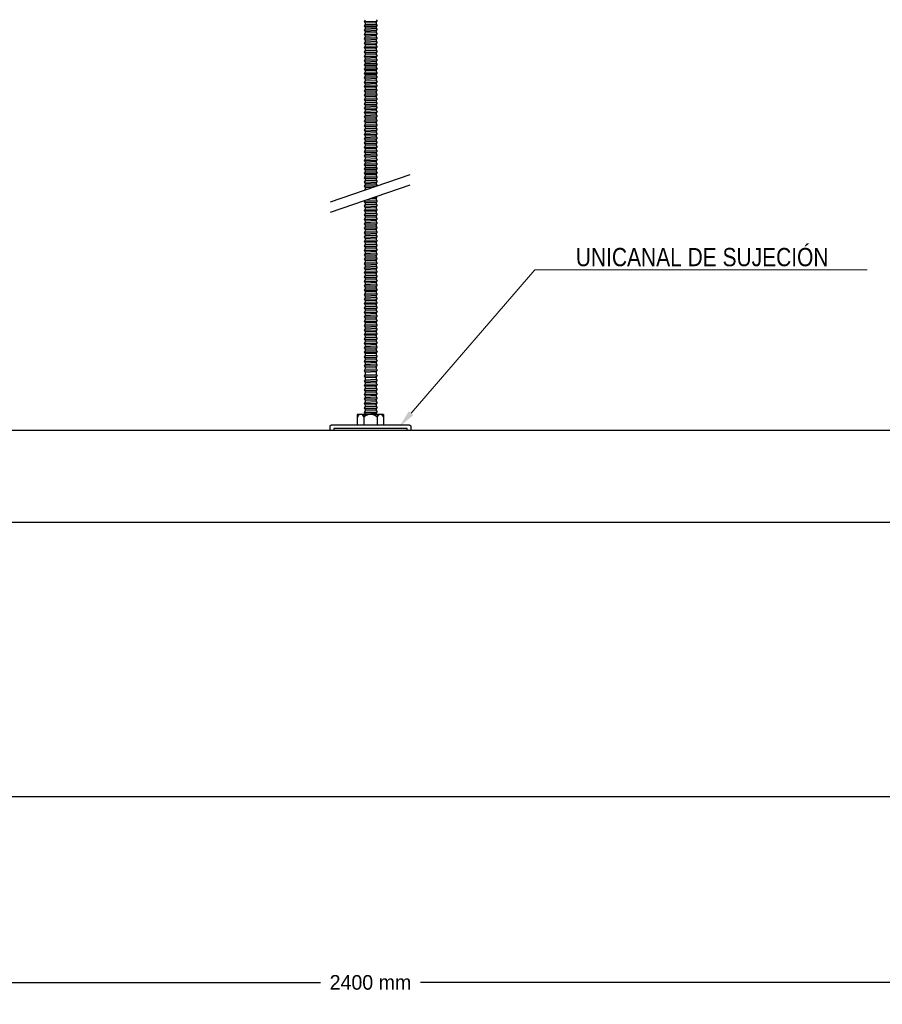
# Model space of a CAD drawing. Header units: millimetres. Extents: x 2538 to 24562, y 4449 to 23795.
# Tile 188 of 256: x 22724 to 23196, y 9335 to 9874. Entities that reach past the tile are written whole.
import ezdxf
from ezdxf import colors
from ezdxf.entities.mleader import LeaderData, LeaderLine
from ezdxf.math import Vec2, Vec3

# ---------------------------------------------------------------- set-up
doc = ezdxf.new("R2010")
doc.units = ezdxf.units.MM
doc.header["$PDMODE"] = 3
doc.linetypes.add('HIDDEN', pattern=[0.375, 0.25, -0.125])
doc.layers.add('_HD_tornillo', color=30, linetype='Continuous')
doc.layers.add('HD021_Text', color=2, linetype='Continuous', lineweight=9)
doc.layers.add('Make2D$Visible$Curves', color=7, linetype='Continuous', true_color=0x000000)
doc.layers.add('MEDIDAS', color=1, linetype='Continuous', true_color=0xff0000)
doc.styles.add('Arial Narrow', font='ARIALN.TTF')
doc.dimstyles.new('HD_DIM', dxfattribs={"dimtxt": 8, "dimasz": 2, "dimexe": 1, "dimexo": 0, "dimgap": 2, "dimtad": 0, "dimdec": 0, "dimzin": 0, "dimdsep": 46, "dimtxsty": 'Standard', "dimcen": 0, "dimclrd": 256, "dimclre": 251, "dimclrt": 7, "dimadec": 0, "dimazin": 0, "dimtp": 0.05, "dimtm": 0.05, "dimtfac": 0.6, "dimtdec": 0, "dimtofl": 0, "dimtmove": 0, "dimatfit": 3, "dimfxl": 1, "dimtolj": 2, "dimtzin": 0, "dimarcsym": 0})

# ---------------------------------------------------------------- blocks, each defined once
blk = doc.blocks.new('*D84')
at = {"layer": 'Defpoints', "color": 0, "transparency": 16777216}
for p in [(21716.01, 9449.03), (24116.01, 9449.03), (24116.01, 9347.42)]:
    blk.add_point(p, dxfattribs=at)
at = {"layer": 'MEDIDAS', "color": 251, "linetype": 'HIDDEN', "lineweight": -2, "transparency": 16777216}
for p, q in [((21716.01, 9449.03), (21716.01, 9346.42)), ((24116.01, 9449.03), (24116.01, 9346.42))]:
    blk.add_line(p, q, dxfattribs=at)
at = {"layer": 'MEDIDAS', "lineweight": -2, "transparency": 16777216}
for p, q in [((21718.01, 9347.42), (22888.67, 9347.42)), ((24114.01, 9347.42), (22943.34, 9347.42))]:
    blk.add_line(p, q, dxfattribs=at)
at = {"layer": 'MEDIDAS', "transparency": 16777216}
for points in [[(21718.01, 9347.76), (21718.01, 9347.09), (21716.01, 9347.42)], [(24114.01, 9347.76), (24114.01, 9347.09), (24116.01, 9347.42)]]:
    blk.add_solid(points, dxfattribs=at)
at = {"layer": 'MEDIDAS', "color": 7, "transparency": 16777216, "insert": (22916.01, 9347.42), "char_height": 8, "attachment_point": 5}
blk.add_mtext('\\A2;2400 mm', dxfattribs=at)

msp = doc.modelspace()

# ---------------------------------------------------------------- linework, layer by layer
at = {"layer": '_HD_tornillo'}
for p, q in [((22913.18, 9873.29), (22912.58, 9872.47)), ((22919.18, 9873.53), (22919.67, 9872.64)), ((22912.58, 9872.47), (22919.67, 9872.64)), ((22912.58, 9872.47), (22913.18, 9871.79)), ((22913.18, 9870.91), (22912.58, 9870.09)), ((22912.58, 9870.09), (22919.67, 9870.26)), ((22912.58, 9870.09), (22913.18, 9869.41)), ((22913.18, 9868.62), (22912.58, 9867.81)), ((22912.58, 9867.81), (22919.67, 9867.98)), ((22912.58, 9867.81), (22913.18, 9867.13)), ((22913.18, 9871.79), (22919.17, 9872.02)), ((22913.18, 9871.79), (22913.18, 9870.91)), ((22913.18, 9870.91), (22919.17, 9871.14)), ((22913.18, 9869.41), (22919.17, 9869.64)), ((22913.18, 9869.41), (22913.18, 9868.62)), ((22913.18, 9868.62), (22919.17, 9868.86)), ((22919.17, 9872.02), (22919.67, 9872.64)), ((22919.17, 9872.02), (22919.17, 9871.14)), ((22919.17, 9869.64), (22919.67, 9870.26)), ((22919.17, 9869.64), (22919.17, 9868.86)), ((22919.17, 9867.36), (22919.67, 9867.98)), ((22919.18, 9871.14), (22919.67, 9870.26)), ((22919.18, 9868.86), (22919.67, 9867.98)), ((22913.18, 9866.27), (22912.58, 9865.45)), ((22912.58, 9865.45), (22919.67, 9865.62)), ((22912.58, 9865.45), (22913.18, 9864.77)), ((22913.18, 9863.9), (22912.58, 9863.08)), ((22912.58, 9863.08), (22919.67, 9863.25)), ((22912.58, 9863.08), (22913.18, 9862.4)), ((22913.18, 9867.13), (22919.17, 9867.36)), ((22913.18, 9867.13), (22913.18, 9866.27)), ((22913.18, 9866.27), (22919.17, 9866.5)), ((22913.18, 9864.77), (22919.17, 9865)), ((22913.18, 9864.77), (22913.18, 9863.9)), ((22913.18, 9863.9), (22919.17, 9864.13)), ((22913.18, 9862.4), (22919.17, 9862.63)), ((22913.18, 9862.4), (22913.18, 9861.49)), ((22919.17, 9867.36), (22919.17, 9866.5)), ((22919.17, 9865), (22919.67, 9865.62)), ((22919.17, 9865), (22919.17, 9864.13)), ((22919.17, 9862.63), (22919.67, 9863.25)), ((22919.17, 9862.63), (22919.17, 9861.72)), ((22919.18, 9866.5), (22919.67, 9865.62)), ((22919.18, 9864.14), (22919.67, 9863.25)), ((22913.18, 9861.49), (22912.58, 9860.67)), ((22912.58, 9860.67), (22919.67, 9860.84)), ((22912.58, 9860.67), (22913.18, 9859.99)), ((22913.18, 9859.07), (22912.58, 9858.26)), ((22912.58, 9858.26), (22919.67, 9858.43)), ((22912.58, 9858.26), (22913.18, 9857.58)), ((22913.18, 9861.49), (22919.17, 9861.72)), ((22913.18, 9859.99), (22919.17, 9860.22)), ((22913.18, 9859.99), (22913.18, 9859.07)), ((22913.18, 9859.07), (22919.17, 9859.31)), ((22913.18, 9857.58), (22919.17, 9857.81)), ((22913.18, 9857.58), (22913.18, 9856.66)), ((22913.18, 9856.66), (22919.17, 9856.9)), ((22919.17, 9860.22), (22919.67, 9860.84)), ((22919.17, 9860.22), (22919.17, 9859.31)), ((22919.17, 9857.81), (22919.67, 9858.43)), ((22919.17, 9857.81), (22919.17, 9856.9)), ((22919.18, 9861.72), (22919.67, 9860.84)), ((22919.18, 9859.31), (22919.67, 9858.43)), ((22919.18, 9856.9), (22919.67, 9856.02)), ((22913.18, 9856.66), (22912.58, 9855.85)), ((22912.58, 9855.85), (22919.67, 9856.02)), ((22912.58, 9855.85), (22913.18, 9855.17)), ((22913.18, 9854.25), (22912.58, 9853.43)), ((22912.58, 9853.43), (22919.67, 9853.6)), ((22912.58, 9853.43), (22913.18, 9852.75)), ((22913.18, 9851.87), (22912.58, 9851.05)), ((22913.18, 9855.17), (22919.17, 9855.4)), ((22913.18, 9855.17), (22913.18, 9854.25)), ((22913.18, 9854.25), (22919.17, 9854.48)), ((22913.18, 9852.75), (22919.17, 9852.99)), ((22913.18, 9852.75), (22913.18, 9851.87)), ((22913.18, 9851.87), (22919.17, 9852.1)), ((22919.17, 9855.4), (22919.67, 9856.02)), ((22919.17, 9855.4), (22919.17, 9854.48)), ((22919.17, 9852.99), (22919.67, 9853.6)), ((22919.17, 9852.99), (22919.17, 9852.1)), ((22919.18, 9854.49), (22919.67, 9853.6)), ((22919.18, 9852.11), (22919.67, 9851.22)), ((22912.58, 9851.05), (22919.67, 9851.22)), ((22912.58, 9851.05), (22913.18, 9850.37)), ((22913.18, 9849.59), (22912.58, 9848.77)), ((22912.58, 9848.77), (22919.67, 9848.94)), ((22912.58, 9848.77), (22913.18, 9848.09)), ((22913.18, 9847.23), (22912.58, 9846.41)), ((22912.58, 9846.41), (22919.67, 9846.58)), ((22912.58, 9846.41), (22913.18, 9845.73)), ((22913.18, 9850.37), (22919.17, 9850.6)), ((22913.18, 9850.37), (22913.18, 9849.59)), ((22913.18, 9849.59), (22919.17, 9849.82)), ((22913.18, 9848.09), (22919.17, 9848.32)), ((22913.18, 9848.09), (22913.18, 9847.23)), ((22913.18, 9847.23), (22919.17, 9847.46)), ((22919.17, 9850.6), (22919.67, 9851.22)), ((22919.17, 9850.6), (22919.17, 9849.82)), ((22919.17, 9848.32), (22919.67, 9848.94)), ((22919.17, 9848.32), (22919.17, 9847.46)), ((22919.17, 9845.96), (22919.67, 9846.58)), ((22919.18, 9849.82), (22919.67, 9848.94)), ((22919.18, 9847.47), (22919.67, 9846.58)), ((22913.18, 9844.86), (22912.58, 9844.04)), ((22912.58, 9844.04), (22919.67, 9844.21)), ((22912.58, 9844.04), (22913.18, 9843.36)), ((22913.18, 9842.59), (22912.58, 9841.78)), ((22912.58, 9841.78), (22919.67, 9841.95)), ((22912.58, 9841.78), (22913.18, 9841.1)), ((22913.18, 9845.73), (22919.17, 9845.96)), ((22913.18, 9845.73), (22913.18, 9844.86)), ((22913.18, 9844.86), (22919.17, 9845.09)), ((22913.18, 9843.36), (22919.17, 9843.6)), ((22913.18, 9843.36), (22913.18, 9842.59)), ((22913.18, 9842.59), (22919.17, 9842.83)), ((22913.18, 9841.1), (22919.17, 9841.33)), ((22913.18, 9841.1), (22913.18, 9840.06)), ((22919.17, 9845.96), (22919.17, 9845.09)), ((22919.17, 9843.6), (22919.67, 9844.21)), ((22919.17, 9843.6), (22919.17, 9842.83)), ((22919.17, 9841.33), (22919.67, 9841.95)), ((22919.17, 9841.33), (22919.17, 9840.29)), ((22919.18, 9845.1), (22919.67, 9844.21)), ((22919.18, 9842.83), (22919.67, 9841.95)), ((22913.18, 9840.06), (22912.58, 9839.24)), ((22912.58, 9839.24), (22919.67, 9839.41)), ((22912.58, 9839.24), (22913.18, 9838.56)), ((22913.18, 9837.77), (22912.58, 9836.96)), ((22912.58, 9836.96), (22919.67, 9837.13)), ((22912.58, 9836.96), (22913.18, 9836.28)), ((22913.18, 9835.42), (22912.58, 9834.6)), ((22913.18, 9840.06), (22919.17, 9840.29)), ((22913.18, 9838.56), (22919.17, 9838.79)), ((22913.18, 9838.56), (22913.18, 9837.77)), ((22913.18, 9837.77), (22919.17, 9838.01)), ((22913.18, 9836.28), (22919.17, 9836.51)), ((22913.18, 9836.28), (22913.18, 9835.42)), ((22913.18, 9835.42), (22919.17, 9835.65)), ((22919.17, 9838.79), (22919.67, 9839.41)), ((22919.17, 9838.79), (22919.17, 9838.01)), ((22919.17, 9836.51), (22919.67, 9837.13)), ((22919.17, 9836.51), (22919.17, 9835.65)), ((22919.18, 9840.29), (22919.67, 9839.41)), ((22919.18, 9838.01), (22919.67, 9837.13)), ((22919.18, 9835.65), (22919.67, 9834.77)), ((22912.58, 9834.6), (22919.67, 9834.77)), ((22912.58, 9834.6), (22913.18, 9833.92)), ((22913.18, 9833.05), (22912.58, 9832.23)), ((22912.58, 9832.23), (22919.67, 9832.4)), ((22912.58, 9832.23), (22913.18, 9831.55)), ((22913.18, 9830.64), (22912.58, 9829.82)), ((22912.58, 9829.82), (22919.67, 9829.99)), ((22913.18, 9833.92), (22919.17, 9834.15)), ((22913.18, 9833.92), (22913.18, 9833.05)), ((22913.18, 9833.05), (22919.17, 9833.28)), ((22913.18, 9831.55), (22919.17, 9831.78)), ((22913.18, 9831.55), (22913.18, 9830.64)), ((22913.18, 9830.64), (22919.17, 9830.87)), ((22919.17, 9834.15), (22919.67, 9834.77)), ((22919.17, 9834.15), (22919.17, 9833.28)), ((22919.17, 9831.78), (22919.67, 9832.4)), ((22919.17, 9831.78), (22919.17, 9830.87)), ((22919.17, 9829.37), (22919.67, 9829.99)), ((22919.18, 9833.28), (22919.67, 9832.4)), ((22919.18, 9830.87), (22919.67, 9829.99)), ((22912.58, 9829.82), (22913.18, 9829.14)), ((22913.18, 9828.25), (22912.58, 9827.44)), ((22912.58, 9827.44), (22919.67, 9827.61)), ((22912.58, 9827.44), (22913.18, 9826.76)), ((22913.18, 9825.97), (22912.58, 9825.15)), ((22912.58, 9825.15), (22919.67, 9825.32)), ((22912.58, 9825.15), (22913.18, 9824.47)), ((22913.18, 9829.14), (22919.17, 9829.37)), ((22913.18, 9829.14), (22913.18, 9828.25)), ((22913.18, 9828.25), (22919.17, 9828.49)), ((22913.18, 9826.76), (22919.17, 9826.99)), ((22913.18, 9826.76), (22913.18, 9825.97)), ((22913.18, 9825.97), (22919.17, 9826.2)), ((22913.18, 9824.47), (22919.17, 9824.71)), ((22919.17, 9829.37), (22919.17, 9828.49)), ((22919.17, 9826.99), (22919.67, 9827.61)), ((22919.17, 9826.99), (22919.17, 9826.2)), ((22919.17, 9824.71), (22919.67, 9825.32)), ((22919.17, 9824.71), (22919.17, 9823.85)), ((22919.18, 9828.49), (22919.67, 9827.61)), ((22919.18, 9826.21), (22919.67, 9825.32)), ((22913.18, 9823.61), (22912.58, 9822.8)), ((22912.58, 9822.8), (22919.67, 9822.97)), ((22912.58, 9822.8), (22913.18, 9822.12)), ((22913.18, 9821.25), (22912.58, 9820.43)), ((22912.58, 9820.43), (22919.67, 9820.6)), ((22912.58, 9820.43), (22913.18, 9819.75)), ((22913.18, 9824.47), (22913.18, 9823.61)), ((22913.18, 9823.61), (22919.17, 9823.85)), ((22913.18, 9822.12), (22919.17, 9822.35)), ((22913.18, 9822.12), (22913.18, 9821.25)), ((22913.18, 9821.25), (22919.17, 9821.48)), ((22913.18, 9819.75), (22919.17, 9819.98)), ((22913.18, 9819.75), (22913.18, 9818.83)), ((22919.17, 9822.35), (22919.67, 9822.97)), ((22919.17, 9822.35), (22919.17, 9821.48)), ((22919.17, 9819.98), (22919.67, 9820.6)), ((22919.17, 9819.98), (22919.17, 9819.07)), ((22919.18, 9823.85), (22919.67, 9822.97)), ((22919.18, 9821.48), (22919.67, 9820.6)), ((22913.18, 9818.83), (22912.58, 9818.02)), ((22912.58, 9818.02), (22919.67, 9818.19)), ((22912.58, 9818.02), (22913.18, 9817.34)), ((22913.18, 9816.42), (22912.58, 9815.61)), ((22912.58, 9815.61), (22919.67, 9815.77)), ((22912.58, 9815.61), (22913.18, 9814.92)), ((22913.18, 9814.01), (22912.58, 9813.19)), ((22913.18, 9818.83), (22919.17, 9819.07)), ((22913.18, 9817.34), (22919.17, 9817.57)), ((22913.18, 9817.34), (22913.18, 9816.42)), ((22913.18, 9816.42), (22919.17, 9816.65)), ((22913.18, 9814.92), (22919.17, 9815.16)), ((22913.18, 9814.92), (22913.18, 9814.01)), ((22913.18, 9814.01), (22919.17, 9814.24)), ((22919.17, 9817.57), (22919.67, 9818.19)), ((22919.17, 9817.57), (22919.17, 9816.65)), ((22919.17, 9815.16), (22919.67, 9815.77)), ((22919.17, 9815.16), (22919.17, 9814.24)), ((22919.18, 9819.07), (22919.67, 9818.19)), ((22919.18, 9816.66), (22919.67, 9815.77)), ((22919.18, 9814.25), (22919.67, 9813.36)), ((22912.58, 9813.19), (22919.67, 9813.36)), ((22912.58, 9813.19), (22913.18, 9812.51)), ((22913.18, 9811.6), (22912.58, 9810.78)), ((22912.58, 9810.78), (22919.67, 9810.95)), ((22912.58, 9810.78), (22913.18, 9810.1)), ((22913.18, 9809.22), (22912.58, 9808.4)), ((22912.58, 9808.4), (22919.67, 9808.57)), ((22912.58, 9808.4), (22913.18, 9807.72)), ((22913.18, 9812.51), (22919.17, 9812.75)), ((22913.18, 9812.51), (22913.18, 9811.6)), ((22913.18, 9811.6), (22919.17, 9811.83)), ((22913.18, 9810.1), (22919.17, 9810.33)), ((22913.18, 9810.1), (22913.18, 9809.22)), ((22913.18, 9809.22), (22919.17, 9809.45)), ((22919.17, 9812.75), (22919.67, 9813.36)), ((22919.17, 9812.75), (22919.17, 9811.83)), ((22919.17, 9810.33), (22919.67, 9810.95)), ((22919.17, 9810.33), (22919.17, 9809.45)), ((22919.17, 9807.95), (22919.67, 9808.57)), ((22919.18, 9811.84), (22919.67, 9810.95)), ((22919.18, 9809.45), (22919.67, 9808.57)), ((22913.18, 9806.93), (22912.58, 9806.12)), ((22912.58, 9806.12), (22919.67, 9806.29)), ((22912.58, 9806.12), (22913.18, 9805.44)), ((22913.18, 9804.57), (22912.58, 9803.76)), ((22912.58, 9803.76), (22919.67, 9803.93)), ((22912.58, 9803.76), (22913.18, 9803.08)), ((22913.18, 9807.72), (22919.17, 9807.95)), ((22913.18, 9807.72), (22913.18, 9806.93)), ((22913.18, 9806.93), (22919.17, 9807.17)), ((22913.18, 9805.44), (22919.17, 9805.67)), ((22913.18, 9805.44), (22913.18, 9804.57)), ((22913.18, 9804.57), (22919.17, 9804.81)), ((22913.18, 9803.08), (22919.17, 9803.31)), ((22913.18, 9803.08), (22913.18, 9802.21)), ((22919.17, 9807.95), (22919.17, 9807.17)), ((22919.17, 9805.67), (22919.67, 9806.29)), ((22919.17, 9805.67), (22919.17, 9804.81)), ((22919.17, 9803.31), (22919.67, 9803.93)), ((22919.17, 9803.31), (22919.17, 9802.44)), ((22919.18, 9807.17), (22919.67, 9806.29)), ((22919.18, 9804.81), (22919.67, 9803.93)), ((22913.18, 9802.21), (22912.58, 9801.39)), ((22912.58, 9801.39), (22919.67, 9801.56)), ((22912.58, 9801.39), (22913.18, 9800.71)), ((22913.18, 9799.94), (22912.58, 9799.12)), ((22912.58, 9799.12), (22919.67, 9799.29)), ((22912.58, 9799.12), (22913.18, 9798.44)), ((22913.18, 9802.21), (22919.17, 9802.44)), ((22913.18, 9800.71), (22919.17, 9800.94)), ((22913.18, 9800.71), (22913.18, 9799.94)), ((22913.18, 9799.94), (22919.17, 9800.17)), ((22913.18, 9798.44), (22919.17, 9798.68)), ((22913.18, 9798.44), (22913.18, 9797.4)), ((22913.18, 9797.4), (22919.17, 9797.64)), ((22919.17, 9800.94), (22919.67, 9801.56)), ((22919.17, 9800.94), (22919.17, 9800.17)), ((22919.17, 9798.68), (22919.67, 9799.29)), ((22919.17, 9798.68), (22919.17, 9797.64)), ((22919.18, 9802.44), (22919.67, 9801.56)), ((22919.18, 9800.18), (22919.67, 9799.29)), ((22919.18, 9797.64), (22919.67, 9796.76)), ((22913.18, 9797.4), (22912.58, 9796.59)), ((22912.58, 9796.59), (22919.67, 9796.76)), ((22912.58, 9796.59), (22913.18, 9795.91)), ((22913.18, 9795.12), (22912.58, 9794.3)), ((22912.58, 9794.3), (22919.67, 9794.47)), ((22912.58, 9794.3), (22913.18, 9793.62)), ((22913.18, 9792.76), (22912.58, 9791.95)), ((22913.18, 9795.91), (22919.17, 9796.14)), ((22913.18, 9795.91), (22913.18, 9795.12)), ((22913.18, 9795.12), (22919.17, 9795.35)), ((22913.18, 9793.62), (22919.17, 9793.86)), ((22913.18, 9793.62), (22913.18, 9792.76)), ((22913.18, 9792.76), (22919.17, 9793)), ((22919.17, 9796.14), (22919.67, 9796.76)), ((22919.17, 9796.14), (22919.17, 9795.35)), ((22919.17, 9793.86), (22919.67, 9794.47)), ((22919.17, 9793.86), (22919.17, 9793)), ((22919.18, 9795.36), (22919.67, 9794.47)), ((22919.18, 9793), (22919.67, 9792.11)), ((22894.12, 9774.01), (22937.64, 9789.01)), ((22912.58, 9791.95), (22919.67, 9792.11)), ((22912.58, 9791.95), (22913.18, 9791.26)), ((22913.18, 9790.39), (22912.58, 9789.58)), ((22912.58, 9789.58), (22919.67, 9789.75)), ((22912.58, 9789.58), (22913.18, 9788.9)), ((22913.18, 9787.98), (22912.58, 9787.17)), ((22912.58, 9787.17), (22919.67, 9787.34)), ((22912.58, 9787.17), (22913.18, 9786.49)), ((22913.18, 9791.26), (22919.17, 9791.5)), ((22913.18, 9791.26), (22913.18, 9790.39)), ((22913.18, 9790.39), (22919.17, 9790.63)), ((22913.18, 9788.9), (22919.17, 9789.13)), ((22913.18, 9788.9), (22913.18, 9787.98)), ((22913.18, 9787.98), (22919.17, 9788.22)), ((22919.17, 9791.5), (22919.67, 9792.11)), ((22919.17, 9791.5), (22919.17, 9790.63)), ((22919.17, 9789.13), (22919.67, 9789.75)), ((22919.17, 9789.13), (22919.17, 9788.22)), ((22919.17, 9786.72), (22919.67, 9787.34)), ((22919.18, 9790.63), (22919.67, 9789.75)), ((22919.18, 9788.22), (22919.67, 9787.34)), ((22894.12, 9768.34), (22937.64, 9783.34)), ((22913.18, 9785.6), (22912.58, 9784.78)), ((22912.58, 9784.78), (22919.67, 9784.95)), ((22912.58, 9784.78), (22913.18, 9784.1)), ((22913.18, 9783.32), (22912.58, 9782.5)), ((22912.58, 9782.5), (22919.2, 9782.66)), ((22912.58, 9782.5), (22913.18, 9781.82)), ((22913.18, 9786.49), (22919.17, 9786.72)), ((22913.18, 9786.49), (22913.18, 9785.6)), ((22913.18, 9785.6), (22919.17, 9785.83)), ((22913.18, 9784.1), (22919.17, 9784.34)), ((22913.18, 9784.1), (22913.18, 9783.32)), ((22913.18, 9783.32), (22919.17, 9783.55)), ((22913.18, 9781.82), (22917.23, 9781.98)), ((22913.18, 9781.82), (22913.18, 9780.96)), ((22919.17, 9786.72), (22919.17, 9785.83)), ((22919.17, 9784.34), (22919.67, 9784.95)), ((22919.17, 9784.34), (22919.17, 9783.55)), ((22919.18, 9785.84), (22919.67, 9784.95)), ((22919.18, 9783.56), (22919.6, 9782.8)), ((22913.18, 9780.96), (22912.81, 9780.45)), ((22913.18, 9780.96), (22914.41, 9781.01)), ((22918.14, 9776.62), (22919.63, 9776.66)), ((22919.12, 9776.04), (22919.63, 9776.66)), ((22919.4, 9777.06), (22919.63, 9776.66)), ((22913.15, 9774.88), (22912.54, 9774.06)), ((22912.54, 9774.06), (22919.64, 9774.23)), ((22912.54, 9774.06), (22913.15, 9773.38)), ((22913.15, 9772.45), (22912.55, 9771.63)), ((22912.55, 9771.63), (22919.65, 9771.8)), ((22912.55, 9771.63), (22913.15, 9770.95)), ((22913.15, 9774.88), (22919.14, 9775.11)), ((22913.15, 9773.38), (22919.14, 9773.62)), ((22913.15, 9773.38), (22913.15, 9772.45)), ((22913.15, 9772.45), (22919.14, 9772.68)), ((22913.15, 9770.95), (22919.14, 9771.18)), ((22913.15, 9770.95), (22913.15, 9770.02)), ((22916.26, 9775.97), (22919.12, 9776.04)), ((22919.12, 9776.04), (22919.12, 9775.11)), ((22919.14, 9775.12), (22919.64, 9774.23)), ((22919.14, 9773.62), (22919.64, 9774.23)), ((22919.14, 9773.62), (22919.14, 9772.68)), ((22919.14, 9771.18), (22919.65, 9771.8)), ((22919.14, 9771.18), (22919.14, 9770.25)), ((22919.15, 9772.69), (22919.65, 9771.8)), ((22913.15, 9770.02), (22912.55, 9769.2)), ((22912.55, 9769.2), (22919.65, 9769.37)), ((22912.55, 9769.2), (22913.15, 9768.52)), ((22913.15, 9767.6), (22912.55, 9766.79)), ((22912.55, 9766.79), (22919.65, 9766.96)), ((22912.55, 9766.79), (22913.15, 9766.11)), ((22913.15, 9770.02), (22919.14, 9770.25)), ((22913.15, 9768.52), (22919.14, 9768.75)), ((22913.15, 9768.52), (22913.15, 9767.6)), ((22913.15, 9767.6), (22919.14, 9767.84)), ((22913.15, 9766.11), (22919.14, 9766.34)), ((22913.15, 9766.11), (22913.15, 9765.19)), ((22913.15, 9765.19), (22919.14, 9765.42)), ((22919.14, 9768.75), (22919.65, 9769.37)), ((22919.14, 9768.75), (22919.14, 9767.84)), ((22919.14, 9766.34), (22919.65, 9766.96)), ((22919.14, 9766.34), (22919.14, 9765.42)), ((22919.15, 9770.25), (22919.65, 9769.37)), ((22919.15, 9767.84), (22919.65, 9766.96)), ((22919.15, 9765.43), (22919.65, 9764.54)), ((22913.15, 9765.19), (22912.55, 9764.38)), ((22912.55, 9764.38), (22919.65, 9764.54)), ((22912.55, 9764.38), (22913.15, 9763.69)), ((22913.15, 9762.76), (22912.55, 9761.94)), ((22912.55, 9761.94), (22919.65, 9762.11)), ((22912.55, 9761.94), (22913.15, 9761.26)), ((22913.15, 9760.35), (22912.55, 9759.53)), ((22913.15, 9763.69), (22919.14, 9763.93)), ((22913.15, 9763.69), (22913.15, 9762.76)), ((22913.15, 9762.76), (22919.14, 9762.99)), ((22913.15, 9761.26), (22919.14, 9761.49)), ((22913.15, 9761.26), (22913.15, 9760.35)), ((22913.15, 9760.35), (22919.14, 9760.58)), ((22919.14, 9763.93), (22919.65, 9764.54)), ((22919.14, 9763.93), (22919.14, 9762.99)), ((22919.14, 9761.49), (22919.65, 9762.11)), ((22919.14, 9761.49), (22919.14, 9760.58)), ((22919.15, 9762.99), (22919.65, 9762.11)), ((22919.15, 9760.58), (22919.65, 9759.7)), ((22912.55, 9759.53), (22919.65, 9759.7)), ((22912.55, 9759.53), (22913.15, 9758.85)), ((22913.15, 9757.91), (22912.55, 9757.1)), ((22912.55, 9757.1), (22919.65, 9757.26)), ((22912.55, 9757.1), (22913.15, 9756.41)), ((22913.17, 9755.51), (22912.57, 9754.69)), ((22912.57, 9754.69), (22919.67, 9754.86)), ((22912.57, 9754.69), (22913.17, 9754.01)), ((22913.15, 9758.85), (22919.14, 9759.08)), ((22913.15, 9758.85), (22913.15, 9757.91)), ((22913.15, 9757.91), (22919.14, 9758.15)), ((22913.15, 9756.41), (22919.14, 9756.65)), ((22913.15, 9756.41), (22913.15, 9755.5)), ((22913.17, 9755.51), (22919.16, 9755.74)), ((22919.14, 9759.08), (22919.65, 9759.7)), ((22919.14, 9759.08), (22919.14, 9758.15)), ((22919.14, 9756.65), (22919.65, 9757.26)), ((22919.14, 9756.65), (22919.14, 9755.73)), ((22919.15, 9758.15), (22919.65, 9757.26)), ((22919.16, 9754.24), (22919.67, 9754.86)), ((22919.17, 9755.74), (22919.67, 9754.86)), ((22913.17, 9753.07), (22912.57, 9752.26)), ((22912.57, 9752.26), (22919.67, 9752.43)), ((22912.57, 9752.26), (22913.17, 9751.58)), ((22913.17, 9750.66), (22912.57, 9749.85)), ((22912.57, 9749.85), (22919.67, 9750.01)), ((22912.57, 9749.85), (22913.17, 9749.16)), ((22913.17, 9754.01), (22919.16, 9754.24)), ((22913.17, 9754.01), (22913.17, 9753.07)), ((22913.17, 9753.07), (22919.16, 9753.31)), ((22913.17, 9751.58), (22919.16, 9751.81)), ((22913.17, 9751.58), (22913.17, 9750.66)), ((22913.17, 9750.66), (22919.16, 9750.9)), ((22913.17, 9749.16), (22919.16, 9749.4)), ((22913.17, 9749.16), (22913.17, 9748.25)), ((22919.16, 9754.24), (22919.16, 9753.31)), ((22919.16, 9751.81), (22919.67, 9752.43)), ((22919.16, 9751.81), (22919.16, 9750.9)), ((22919.16, 9749.4), (22919.67, 9750.01)), ((22919.16, 9749.4), (22919.16, 9748.48)), ((22919.17, 9753.31), (22919.67, 9752.43)), ((22919.17, 9750.9), (22919.67, 9750.01)), ((22913.17, 9748.25), (22912.57, 9747.43)), ((22912.57, 9747.43), (22919.67, 9747.6)), ((22912.57, 9747.43), (22913.17, 9746.75)), ((22913.17, 9745.82), (22912.57, 9745)), ((22912.57, 9745), (22919.67, 9745.17)), ((22912.57, 9745), (22913.17, 9744.32)), ((22913.17, 9748.25), (22919.16, 9748.48)), ((22913.17, 9746.75), (22919.16, 9746.99)), ((22913.17, 9746.75), (22913.17, 9745.82)), ((22913.17, 9745.82), (22919.16, 9746.05)), ((22913.17, 9744.32), (22919.16, 9744.55)), ((22913.17, 9744.32), (22913.17, 9743.4)), ((22919.16, 9746.99), (22919.67, 9747.6)), ((22919.16, 9746.99), (22919.16, 9746.05)), ((22919.16, 9744.55), (22919.67, 9745.17)), ((22919.16, 9744.55), (22919.16, 9743.64)), ((22919.17, 9748.49), (22919.67, 9747.6)), ((22919.17, 9746.05), (22919.67, 9745.17)), ((22913.17, 9743.4), (22912.57, 9742.59)), ((22912.57, 9742.59), (22919.67, 9742.76)), ((22912.57, 9742.59), (22913.17, 9741.91)), ((22913.17, 9740.97), (22912.57, 9740.15)), ((22912.57, 9740.15), (22919.67, 9740.32)), ((22912.57, 9740.15), (22913.17, 9739.47)), ((22913.18, 9738.56), (22912.58, 9737.75)), ((22913.17, 9743.4), (22919.16, 9743.64)), ((22913.17, 9741.91), (22919.16, 9742.14)), ((22913.17, 9741.91), (22913.17, 9740.97)), ((22913.17, 9740.97), (22919.16, 9741.2)), ((22913.17, 9739.47), (22919.16, 9739.71)), ((22913.17, 9739.47), (22913.17, 9738.56)), ((22913.18, 9738.56), (22919.17, 9738.8)), ((22919.16, 9742.14), (22919.67, 9742.76)), ((22919.16, 9742.14), (22919.16, 9741.2)), ((22919.16, 9739.71), (22919.67, 9740.32)), ((22919.16, 9739.71), (22919.16, 9738.79)), ((22919.17, 9743.64), (22919.67, 9742.76)), ((22919.17, 9741.21), (22919.67, 9740.32)), ((22919.18, 9738.8), (22919.67, 9737.91)), ((22912.58, 9737.75), (22919.67, 9737.91)), ((22912.58, 9737.75), (22913.18, 9737.06)), ((22913.18, 9736.13), (22912.58, 9735.31)), ((22912.58, 9735.31), (22919.67, 9735.48)), ((22912.58, 9735.31), (22913.18, 9734.63)), ((22913.18, 9733.72), (22912.58, 9732.9)), ((22912.58, 9732.9), (22919.67, 9733.07)), ((22913.18, 9737.06), (22919.17, 9737.3)), ((22913.18, 9737.06), (22913.18, 9736.13)), ((22913.18, 9736.13), (22919.17, 9736.36)), ((22913.18, 9734.63), (22919.17, 9734.86)), ((22913.18, 9734.63), (22913.18, 9733.72)), ((22913.18, 9733.72), (22919.17, 9733.95)), ((22919.17, 9737.3), (22919.67, 9737.91)), ((22919.17, 9737.3), (22919.17, 9736.36)), ((22919.17, 9734.86), (22919.67, 9735.48)), ((22919.17, 9734.86), (22919.17, 9733.95)), ((22919.17, 9732.45), (22919.67, 9733.07)), ((22919.18, 9736.37), (22919.67, 9735.48)), ((22919.18, 9733.95), (22919.67, 9733.07)), ((22912.58, 9732.9), (22913.18, 9732.22)), ((22913.18, 9731.3), (22912.58, 9730.49)), ((22912.58, 9730.49), (22919.67, 9730.66)), ((22912.58, 9730.49), (22913.18, 9729.81)), ((22913.18, 9728.87), (22912.58, 9728.05)), ((22912.58, 9728.05), (22919.67, 9728.22)), ((22912.58, 9728.05), (22913.18, 9727.37)), ((22913.18, 9732.22), (22919.17, 9732.45)), ((22913.18, 9732.22), (22913.18, 9731.3)), ((22913.18, 9731.3), (22919.17, 9731.54)), ((22913.18, 9729.81), (22919.17, 9730.04)), ((22913.18, 9729.81), (22913.18, 9728.87)), ((22913.18, 9728.87), (22919.17, 9729.1)), ((22919.17, 9732.45), (22919.17, 9731.54)), ((22919.17, 9730.04), (22919.67, 9730.66)), ((22919.17, 9730.04), (22919.17, 9729.1)), ((22919.17, 9727.61), (22919.67, 9728.22)), ((22919.18, 9731.54), (22919.67, 9730.66)), ((22919.18, 9729.11), (22919.67, 9728.22)), ((22913.18, 9726.46), (22912.58, 9725.64)), ((22912.58, 9725.64), (22919.67, 9725.81)), ((22912.58, 9725.64), (22913.18, 9724.96)), ((22913.18, 9724.03), (22912.58, 9723.21)), ((22912.58, 9723.21), (22919.67, 9723.38)), ((22912.58, 9723.21), (22913.18, 9722.53)), ((22913.18, 9727.37), (22919.17, 9727.61)), ((22913.18, 9727.37), (22913.18, 9726.46)), ((22913.18, 9726.46), (22919.17, 9726.69)), ((22913.18, 9724.96), (22919.17, 9725.19)), ((22913.18, 9724.96), (22913.18, 9724.03)), ((22913.18, 9724.03), (22919.17, 9724.26)), ((22913.18, 9722.53), (22919.17, 9722.76)), ((22913.18, 9722.53), (22913.18, 9721.61)), ((22919.17, 9727.61), (22919.17, 9726.69)), ((22919.17, 9725.19), (22919.67, 9725.81)), ((22919.17, 9725.19), (22919.17, 9724.26)), ((22919.17, 9722.76), (22919.67, 9723.38)), ((22919.17, 9722.76), (22919.17, 9721.85)), ((22919.18, 9726.7), (22919.67, 9725.81)), ((22919.18, 9724.26), (22919.67, 9723.38)), ((22913.18, 9721.61), (22912.58, 9720.8)), ((22912.58, 9720.8), (22919.67, 9720.97)), ((22912.58, 9720.8), (22913.18, 9720.12)), ((22913.18, 9719.2), (22912.58, 9718.39)), ((22912.58, 9718.39), (22919.67, 9718.55)), ((22912.58, 9718.39), (22913.18, 9717.7)), ((22913.18, 9721.61), (22919.17, 9721.85)), ((22913.18, 9720.12), (22919.17, 9720.35)), ((22913.18, 9720.12), (22913.18, 9719.2)), ((22913.18, 9719.2), (22919.17, 9719.43)), ((22913.18, 9717.7), (22919.17, 9717.94)), ((22913.18, 9717.7), (22913.18, 9716.77)), ((22913.18, 9716.77), (22919.17, 9717)), ((22919.17, 9720.35), (22919.67, 9720.97)), ((22919.17, 9720.35), (22919.17, 9719.43)), ((22919.17, 9717.94), (22919.67, 9718.55)), ((22919.17, 9717.94), (22919.17, 9717)), ((22919.18, 9721.85), (22919.67, 9720.97)), ((22919.18, 9719.44), (22919.67, 9718.55)), ((22919.18, 9717), (22919.67, 9716.12)), ((22913.18, 9716.77), (22912.58, 9715.95)), ((22912.58, 9715.95), (22919.67, 9716.12)), ((22912.58, 9715.95), (22913.18, 9715.27)), ((22913.18, 9714.36), (22912.58, 9713.54)), ((22912.58, 9713.54), (22919.67, 9713.71)), ((22912.58, 9713.54), (22913.18, 9712.86)), ((22913.18, 9711.94), (22912.58, 9711.13)), ((22913.18, 9715.27), (22919.17, 9715.5)), ((22913.18, 9715.27), (22913.18, 9714.36)), ((22913.18, 9714.36), (22919.17, 9714.59)), ((22913.18, 9712.86), (22919.17, 9713.09)), ((22913.18, 9712.86), (22913.18, 9711.94)), ((22913.18, 9711.94), (22919.17, 9712.18)), ((22919.17, 9715.5), (22919.67, 9716.12)), ((22919.17, 9715.5), (22919.17, 9714.59)), ((22919.17, 9713.09), (22919.67, 9713.71)), ((22919.17, 9713.09), (22919.17, 9712.18)), ((22919.18, 9714.59), (22919.67, 9713.71)), ((22919.18, 9712.18), (22919.67, 9711.3)), ((22912.58, 9711.13), (22919.67, 9711.3)), ((22912.58, 9711.13), (22913.18, 9710.45)), ((22913.18, 9709.51), (22912.58, 9708.69)), ((22912.58, 9708.69), (22919.67, 9708.86)), ((22912.58, 9708.69), (22913.18, 9708.01)), ((22913.18, 9707.1), (22912.58, 9706.28)), ((22912.58, 9706.28), (22919.67, 9706.45)), ((22912.58, 9706.28), (22913.18, 9705.6)), ((22913.18, 9710.45), (22919.17, 9710.68)), ((22913.18, 9710.45), (22913.18, 9709.51)), ((22913.18, 9709.51), (22919.17, 9709.74)), ((22913.18, 9708.01), (22919.17, 9708.25)), ((22913.18, 9708.01), (22913.18, 9707.1)), ((22913.18, 9707.1), (22919.17, 9707.33)), ((22919.17, 9710.68), (22919.67, 9711.3)), ((22919.17, 9710.68), (22919.17, 9709.74)), ((22919.17, 9708.25), (22919.67, 9708.86)), ((22919.17, 9708.25), (22919.17, 9707.33)), ((22919.17, 9705.83), (22919.67, 9706.45)), ((22919.18, 9709.75), (22919.67, 9708.86)), ((22919.18, 9707.34), (22919.67, 9706.45)), ((22913.18, 9704.66), (22912.58, 9703.85)), ((22912.58, 9703.85), (22919.67, 9704.02)), ((22912.58, 9703.85), (22913.18, 9703.17)), ((22913.18, 9702.25), (22912.58, 9701.44)), ((22912.58, 9701.44), (22919.67, 9701.6)), ((22912.58, 9701.44), (22913.18, 9700.76)), ((22913.18, 9705.6), (22919.17, 9705.83)), ((22913.18, 9705.6), (22913.18, 9704.66)), ((22913.18, 9704.66), (22919.17, 9704.9)), ((22913.18, 9703.17), (22919.17, 9703.4)), ((22913.18, 9703.17), (22913.18, 9702.25)), ((22913.18, 9702.25), (22919.17, 9702.49)), ((22913.18, 9700.76), (22919.17, 9700.99)), ((22913.18, 9700.76), (22913.18, 9699.84)), ((22919.17, 9705.83), (22919.17, 9704.9)), ((22919.17, 9703.4), (22919.67, 9704.02)), ((22919.17, 9703.4), (22919.17, 9702.49)), ((22919.17, 9700.99), (22919.67, 9701.6)), ((22919.17, 9700.99), (22919.17, 9700.07)), ((22919.18, 9704.9), (22919.67, 9704.02)), ((22919.18, 9702.49), (22919.67, 9701.6)), ((22913.18, 9699.84), (22912.58, 9699.02)), ((22912.58, 9699.02), (22919.67, 9699.19)), ((22912.58, 9699.02), (22913.18, 9698.34)), ((22913.18, 9697.41), (22912.58, 9696.59)), ((22912.58, 9696.59), (22919.67, 9696.76)), ((22912.58, 9696.59), (22913.18, 9695.91)), ((22913.18, 9699.84), (22919.17, 9700.07)), ((22913.18, 9698.34), (22919.17, 9698.58)), ((22913.18, 9698.34), (22913.18, 9697.41)), ((22913.18, 9697.41), (22919.17, 9697.64)), ((22913.18, 9695.91), (22919.17, 9696.14)), ((22913.18, 9695.91), (22913.18, 9695)), ((22919.17, 9698.58), (22919.67, 9699.19)), ((22919.17, 9698.58), (22919.17, 9697.64)), ((22919.17, 9696.14), (22919.67, 9696.76)), ((22919.17, 9696.14), (22919.17, 9695.23)), ((22919.18, 9700.08), (22919.67, 9699.19)), ((22919.18, 9697.64), (22919.67, 9696.76)), ((22913.18, 9695), (22912.58, 9694.18)), ((22912.58, 9694.18), (22919.67, 9694.35)), ((22912.58, 9694.18), (22913.18, 9693.5)), ((22913.18, 9692.58), (22912.58, 9691.77)), ((22912.58, 9691.77), (22919.67, 9691.94)), ((22912.58, 9691.77), (22913.18, 9691.09)), ((22913.18, 9690.02), (22912.58, 9689.2)), ((22913.18, 9695), (22919.17, 9695.23)), ((22913.18, 9693.5), (22919.17, 9693.73)), ((22913.18, 9693.5), (22913.18, 9692.58)), ((22913.18, 9692.58), (22919.17, 9692.82)), ((22913.18, 9691.09), (22919.17, 9691.32)), ((22913.18, 9691.09), (22913.18, 9690.02)), ((22913.18, 9690.02), (22919.17, 9690.25)), ((22919.17, 9693.73), (22919.67, 9694.35)), ((22919.17, 9693.73), (22919.17, 9692.82)), ((22919.17, 9691.32), (22919.67, 9691.94)), ((22919.17, 9691.32), (22919.17, 9690.25)), ((22919.18, 9695.23), (22919.67, 9694.35)), ((22919.18, 9692.82), (22919.67, 9691.94)), ((22919.18, 9690.25), (22919.67, 9689.37)), ((22912.58, 9689.2), (22919.67, 9689.37)), ((22912.58, 9689.2), (22913.18, 9688.52)), ((22913.18, 9687.58), (22912.58, 9686.77)), ((22912.58, 9686.77), (22919.67, 9686.94)), ((22912.58, 9686.77), (22913.18, 9686.09)), ((22913.18, 9685.17), (22912.58, 9684.36)), ((22913.18, 9688.52), (22919.17, 9688.75)), ((22913.18, 9688.52), (22913.18, 9687.58)), ((22913.18, 9687.58), (22919.17, 9687.82)), ((22913.18, 9686.09), (22919.17, 9686.32)), ((22913.18, 9686.09), (22913.18, 9685.17)), ((22913.18, 9685.17), (22919.17, 9685.41)), ((22919.17, 9688.75), (22919.67, 9689.37)), ((22919.17, 9688.75), (22919.17, 9687.82)), ((22919.17, 9686.32), (22919.67, 9686.94)), ((22919.17, 9686.32), (22919.17, 9685.41)), ((22919.18, 9687.82), (22919.67, 9686.94)), ((22919.18, 9685.41), (22919.67, 9684.52)), ((22912.58, 9684.36), (22919.67, 9684.52)), ((22912.58, 9684.36), (22913.18, 9683.67)), ((22913.18, 9682.76), (22912.58, 9681.68)), ((22912.58, 9681.68), (22919.67, 9681.85)), ((22912.58, 9681.68), (22913.18, 9681)), ((22913.18, 9679.68), (22912.58, 9678.67)), ((22913.18, 9683.67), (22919.17, 9683.91)), ((22913.18, 9683.67), (22913.18, 9682.76)), ((22913.18, 9682.49), (22919.17, 9682.73)), ((22913.18, 9681), (22919.17, 9681.23)), ((22913.18, 9681), (22913.18, 9679.68)), ((22913.18, 9679.49), (22919.17, 9679.72)), ((22919.17, 9683.91), (22919.67, 9684.52)), ((22919.17, 9683.91), (22919.17, 9682.99)), ((22919.17, 9681.23), (22919.67, 9681.85)), ((22919.17, 9681.23), (22919.17, 9679.92)), ((22919.18, 9683), (22919.67, 9681.85)), ((22919.18, 9679.92), (22919.67, 9678.84)), ((22912.58, 9678.67), (22919.67, 9678.84)), ((22912.58, 9678.67), (22913.18, 9677.99)), ((22913.18, 9676.81), (22912.58, 9676)), ((22912.58, 9676), (22919.67, 9676.16)), ((22912.58, 9676), (22913.18, 9675.31)), ((22913.18, 9674.4), (22912.58, 9673.58)), ((22913.18, 9677.99), (22919.17, 9678.22)), ((22913.18, 9677.99), (22913.18, 9676.81)), ((22913.18, 9676.81), (22919.17, 9677.04)), ((22913.18, 9675.31), (22919.17, 9675.55)), ((22913.18, 9675.31), (22913.18, 9674.4)), ((22913.18, 9674.4), (22919.17, 9674.63)), ((22919.17, 9678.22), (22919.67, 9678.84)), ((22919.17, 9678.22), (22919.17, 9677.04)), ((22919.17, 9675.55), (22919.67, 9676.16)), ((22919.17, 9675.55), (22919.17, 9674.63)), ((22919.18, 9677.05), (22919.67, 9676.16)), ((22919.18, 9674.64), (22919.67, 9673.75)), ((22912.58, 9673.58), (22919.67, 9673.75)), ((22912.58, 9673.58), (22913.18, 9672.9)), ((22913.18, 9671.97), (22912.58, 9671.15)), ((22912.58, 9671.15), (22919.67, 9671.32)), ((22912.58, 9671.15), (22913.18, 9670.47)), ((22913.18, 9669.55), (22912.58, 9668.74)), ((22912.58, 9668.74), (22919.67, 9668.91)), ((22912.58, 9668.74), (22913.18, 9668.06)), ((22913.18, 9672.9), (22919.17, 9673.14)), ((22913.18, 9672.9), (22913.18, 9671.97)), ((22913.18, 9671.97), (22919.17, 9672.2)), ((22913.18, 9670.47), (22919.17, 9670.7)), ((22913.18, 9670.47), (22913.18, 9669.55)), ((22913.18, 9669.55), (22919.17, 9669.79)), ((22919.17, 9673.14), (22919.67, 9673.75)), ((22919.17, 9673.14), (22919.17, 9672.2)), ((22919.17, 9670.7), (22919.67, 9671.32)), ((22919.17, 9670.7), (22919.17, 9669.79)), ((22919.17, 9668.29), (22919.67, 9668.91)), ((22919.18, 9672.2), (22919.67, 9671.32)), ((22919.18, 9669.79), (22919.67, 9668.91)), ((22913.18, 9667.14), (22912.58, 9666.33)), ((22912.58, 9666.33), (22919.67, 9666.49)), ((22912.58, 9666.33), (22913.18, 9665.64)), ((22913.18, 9664.58), (22912.58, 9663.76)), ((22912.58, 9663.76), (22919.67, 9663.93)), ((22912.58, 9663.76), (22913.18, 9663.08)), ((22913.18, 9668.06), (22919.17, 9668.29)), ((22913.18, 9668.06), (22913.18, 9667.14)), ((22913.18, 9667.14), (22919.17, 9667.38)), ((22913.18, 9665.64), (22919.17, 9665.88)), ((22913.18, 9665.64), (22913.18, 9664.58)), ((22913.18, 9664.58), (22919.17, 9664.81)), ((22913.18, 9663.08), (22919.17, 9663.31)), ((22913.18, 9663.08), (22913.18, 9662.14)), ((22919.17, 9668.29), (22919.17, 9667.38)), ((22919.17, 9665.88), (22919.67, 9666.49)), ((22919.17, 9665.88), (22919.17, 9664.81)), ((22919.17, 9663.31), (22919.67, 9663.93)), ((22919.17, 9663.31), (22919.17, 9662.38)), ((22919.18, 9667.38), (22919.67, 9666.49)), ((22919.18, 9664.81), (22919.67, 9663.93)), ((22923.21, 9657.81), (22908.81, 9657.81)), ((22908.81, 9657.81), (22908.81, 9652.12)), ((22912.45, 9657.81), (22912.45, 9652.12)), ((22913.18, 9662.14), (22912.58, 9661.33)), ((22912.58, 9661.33), (22919.67, 9661.49)), ((22912.58, 9661.33), (22913.18, 9660.65)), ((22913.18, 9659.73), (22912.58, 9658.91)), ((22912.58, 9658.91), (22919.67, 9659.08)), ((22912.58, 9658.91), (22913.18, 9658.23)), ((22913.18, 9662.14), (22919.17, 9662.38)), ((22913.18, 9660.65), (22919.17, 9660.88)), ((22913.18, 9660.65), (22913.18, 9659.73)), ((22913.18, 9659.73), (22919.17, 9659.96)), ((22913.18, 9659.73), (22919.17, 9659.96)), ((22913.18, 9658.23), (22919.17, 9658.47)), ((22913.18, 9658.23), (22913.18, 9657.81)), ((22919.17, 9660.88), (22919.67, 9661.49)), ((22919.17, 9660.88), (22919.17, 9659.96)), ((22919.17, 9658.47), (22919.67, 9659.08)), ((22919.17, 9658.47), (22919.17, 9657.81)), ((22919.18, 9662.38), (22919.67, 9661.49)), ((22919.18, 9659.97), (22919.67, 9659.08)), ((22919.65, 9657.81), (22919.65, 9652.12)), ((22923.21, 9657.81), (22923.21, 9652.12)), ((22908.81, 9652.12), (22923.21, 9652.12))]:
    msp.add_line(p, q, dxfattribs=at)
for centre, radius, start, end in [((22910.63, 9655.95), 1.86, 12.3317, 167.6683), ((22916.05, 9652.64), 5.16, 45.7706, 134.2294), ((22921.43, 9655.99), 1.81, 11.1529, 168.8471)]:
    msp.add_arc(centre, radius, start, end, dxfattribs=at)
at = {"layer": 'Make2D$Visible$Curves', "color": 7, "lineweight": -3}
for points in [[(24116.01, 9649.03), (22916.01, 9649.03), (21716.01, 9649.03)], [(22893.94, 9649.03), (22893.94, 9650.08), (22893.94, 9651.12)], [(22894.94, 9652.12), (22916.01, 9652.12), (22937.08, 9652.12)], [(22895.94, 9650.12), (22895.94, 9649.58), (22895.94, 9649.03)], [(22936.08, 9650.12), (22916.01, 9650.12), (22895.94, 9650.12)], [(22936.08, 9649.03), (22936.08, 9649.58), (22936.08, 9650.12)], [(22938.08, 9651.12), (22938.08, 9650.08), (22938.08, 9649.03)], [(21716.01, 9599.03), (22916.01, 9599.03), (24116.01, 9599.03)], [(21716.01, 9449.03), (22916.01, 9449.03), (24116.01, 9449.03)]]:
    msp.add_open_spline(points, degree=2, dxfattribs=at)
for points, weights in [([(22893.94, 9651.12), (22893.94, 9652.12), (22894.94, 9652.12)], [1, 0.707106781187, 1]), ([(22937.08, 9652.12), (22938.08, 9652.12), (22938.08, 9651.12)], [1, 0.707106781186, 1])]:
    msp.add_rational_spline(points, weights, degree=2, dxfattribs=at)

# ---------------------------------------------------------------- dimensions: what is measured, and where the dimension line sits
at = {"layer": 'MEDIDAS'}
dim = msp.add_linear_dim(base=(24116.01, 9347.42), p1=(21716.01, 9449.03), p2=(24116.01, 9449.03), text='<> mm', dimstyle='HD_DIM', dxfattribs=at)
dim.commit()
dim.dimension.update_dxf_attribs({"geometry": '*D84', "text_midpoint": (22916.01, 9347.42)})

# ---------------------------------------------------------------- leaders
at = {"layer": 'HD021_Text'}
ml = msp.add_multileader_mtext('Standard', dxfattribs=at)
ml.set_content('UNICANAL DE SUJECIÓN', color=5, style='Arial Narrow')
ml.set_leader_properties(color=5, linetype='ByLayer', lineweight=15)
ml.build(insert=Vec2(0, 0))
ml.multileader.update_dxf_attribs({"text_left_attachment_type": 6, "text_right_attachment_type": 6, "dogleg_length": 0.1, "arrow_head_size": 10, "scale": 5})
ctx = ml.context
ctx.base_point, ctx.scale, ctx.char_height, ctx.arrow_head_size, ctx.landing_gap_size, ctx.plane_origin = Vec3(23015.1, 9736.8), 5, 10, 10, 15, Vec3(23051.97, 9667.41)
ctx.left_attachment, ctx.right_attachment, ctx.text_align_type = 6, 6, 2
notes = []
notes.append((ctx, [(1, (1, 1, 0), (23005.8, 9736.8), (1, 0), 9.29, [(1, [(22931.7, 9650.94)], 0, [])])]))
ctx.mtext.insert, ctx.mtext.width, ctx.mtext.alignment, ctx.mtext.flow_direction = Vec3(23166.36, 9748.8), 287.8579, 3, 5
ml = msp.add_multileader_mtext('Standard', dxfattribs=at)
ml.set_content('TAPA FRONTAL (OPCIONAL)', color=5, style='Arial Narrow')
ml.set_leader_properties(color=5, linetype='ByLayer', lineweight=15)
ml.build(insert=Vec2(0, 0))
ml.multileader.update_dxf_attribs({"text_left_attachment_type": 6, "text_right_attachment_type": 6, "dogleg_length": 0.1, "arrow_head_size": 10, "scale": 5})
ctx = ml.context
ctx.base_point, ctx.scale, ctx.char_height, ctx.arrow_head_size, ctx.landing_gap_size, ctx.plane_origin = Vec3(24020.17, 9719.63), 5, 10, 10, 15, Vec3(24077.06, 9641.42)
ctx.left_attachment, ctx.right_attachment, ctx.text_align_type = 6, 6, 2
notes.append((ctx, [(1, (1, 1, 0), (24010.88, 9719.63), (1, 0), 9.29, [(1, [(23956.79, 9624.95)], 0, [])])]))
ctx.mtext.insert, ctx.mtext.width, ctx.mtext.alignment, ctx.mtext.flow_direction = Vec3(24190.77, 9732.57), 287.8579, 3, 5
ml = msp.add_multileader_mtext('Standard', dxfattribs=at)
ml.set_content('PLAFÓN STRATUS', color=5, style='Arial Narrow')
ml.set_leader_properties(color=5, linetype='ByLayer', lineweight=15)
ml.build(insert=Vec2(0, 0))
ml.multileader.update_dxf_attribs({"text_left_attachment_type": 6, "text_right_attachment_type": 6, "dogleg_length": 0.1, "arrow_head_size": 10, "scale": 5})
ctx = ml.context
ctx.base_point, ctx.scale, ctx.char_height, ctx.arrow_head_size, ctx.landing_gap_size, ctx.plane_origin = Vec3(24188.39, 9451), 5, 10, 10, 15, Vec3(24259.88, 9424.36)
ctx.left_attachment, ctx.right_attachment, ctx.text_align_type = 6, 6, 2
notes.append((ctx, [(1, (1, 1, 0), (24179.1, 9451), (1, 0), 9.29, [(1, [(24063.94, 9518.17)], 0, [])])]))
ctx.mtext.insert, ctx.mtext.width, ctx.mtext.alignment, ctx.mtext.flow_direction = Vec3(24304.39, 9463), 287.8579, 3, 5
for ctx, leaders in notes:
    for number, flags, end, landing, length, lines in leaders:
        leader = LeaderData()
        leader.index, (leader.has_last_leader_line, leader.has_dogleg_vector, leader.attachment_direction) = number, flags
        leader.last_leader_point, leader.dogleg_vector, leader.dogleg_length = Vec3(end), Vec3(landing), length
        for number, points, colour, breaks in lines:
            line = LeaderLine()
            line.index, line.vertices, line.color, line.breaks = number, Vec3.list(points), colors.encode_raw_color(colour), breaks
            leader.lines.append(line)
        ctx.leaders.append(leader)

doc.saveas('drawing.dxf')
